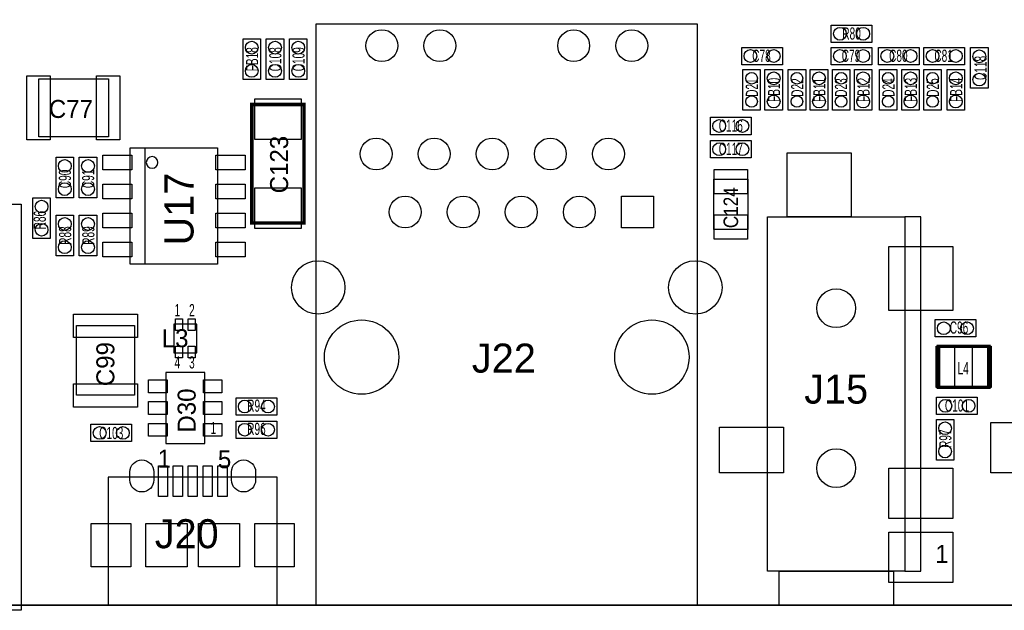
# Model space of a CAD drawing. Extents: x 12 to 131, y 89 to 179.
# Tile 2 of 7: x 41 to 84, y 89 to 115. Entities that reach past the tile are written whole.
import ezdxf
from ezdxf.enums import TextEntityAlignment as Align

# ---------------------------------------------------------------- set-up
doc = ezdxf.new("R2010")
doc.units = 0
for name, color, linetype in [('BG_OUTLINE', 3, 'CONTINUOUS'), ('PG_ASSEMBLY_TOP', 253, 'CONTINUOUS'), ('PIN_BOTTOM', 211, 'CONTINUOUS'), ('PIN_TOP', 173, 'CONTINUOUS'), ('RD_ASSEMBLY_TOP', 2, 'CONTINUOUS')]:
    doc.layers.add(name, color=color, linetype=linetype)

msp = doc.modelspace()

# ---------------------------------------------------------------- linework, layer by layer
at = {"layer": 'BG_OUTLINE'}
msp.add_lwpolyline([(130.5052, 89.38768), (130.5052, 176.38776), (83.2866, 176.38776), (83.2866, 170.84802, -0.414216), (82.286602, 169.848022), (81.493868, 169.848022, -0.414216), (80.49387, 170.84802), (80.49387, 176.38776), (55.24373, 176.38776), (55.24373, 170.84802, -0.414216), (54.243732, 169.848022), (53.450998, 169.848022, -0.414216), (52.451, 170.84802), (52.451, 176.38776), (12.3952, 176.38776), (12.3952, 89.38768)], format="xyb", close=True, dxfattribs=at)
msp.add_lwpolyline([(130.5052, 89.38768), (12.3952, 89.38768)], dxfattribs=at)
msp.add_lwpolyline([(130.5052, 89.38768), (12.3952, 89.38768)], dxfattribs=at)
at = {"layer": 'PG_ASSEMBLY_TOP'}
for points in [[(53.478684, 89.38768), (70.176644, 89.38768), (70.176644, 114.81816), (53.478684, 114.81816), (53.478684, 89.38768)], [(77.79893, 114.017298), (76.02093, 114.017298), (76.02093, 114.779298), (77.79893, 114.779298), (77.79893, 114.017298)], [(50.292, 112.395), (50.292, 114.173), (51.054, 114.173), (51.054, 112.395), (50.292, 112.395)], [(51.308, 112.395), (51.308, 114.173), (52.07, 114.173), (52.07, 112.395), (51.308, 112.395)], [(52.324, 112.395), (52.324, 114.173), (53.086, 114.173), (53.086, 112.395), (52.324, 112.395)], [(72.105774, 113.805462), (73.883774, 113.805462), (73.883774, 113.043462), (72.105774, 113.043462), (72.105774, 113.805462)], [(76.02093, 113.805462), (77.79893, 113.805462), (77.79893, 113.043462), (76.02093, 113.043462), (76.02093, 113.805462)], [(78.0923, 113.805462), (79.8703, 113.805462), (79.8703, 113.043462), (78.0923, 113.043462), (78.0923, 113.805462)], [(80.0735, 113.805462), (81.8515, 113.805462), (81.8515, 113.043462), (80.0735, 113.043462), (80.0735, 113.805462)], [(82.1182, 112.014), (82.1182, 113.792), (82.8802, 113.792), (82.8802, 112.014), (82.1182, 112.014)], [(72.156574, 111.05388), (72.156574, 112.83188), (72.918574, 112.83188), (72.918574, 111.05388), (72.156574, 111.05388)], [(73.121774, 111.05388), (73.121774, 112.83188), (73.883774, 112.83188), (73.883774, 111.05388), (73.121774, 111.05388)], [(74.14133, 111.05388), (74.14133, 112.83188), (74.90333, 112.83188), (74.90333, 111.05388), (74.14133, 111.05388)], [(75.10653, 111.05388), (75.10653, 112.83188), (75.86853, 112.83188), (75.86853, 111.05388), (75.10653, 111.05388)], [(76.07173, 111.05388), (76.07173, 112.83188), (76.83373, 112.83188), (76.83373, 111.05388), (76.07173, 111.05388)], [(77.03693, 111.05388), (77.03693, 112.83188), (77.79893, 112.83188), (77.79893, 111.05388), (77.03693, 111.05388)], [(78.12913, 111.05388), (78.12913, 112.83188), (78.89113, 112.83188), (78.89113, 111.05388), (78.12913, 111.05388)], [(79.1083, 111.05388), (79.1083, 112.83188), (79.8703, 112.83188), (79.8703, 111.05388), (79.1083, 111.05388)], [(80.0735, 111.05388), (80.0735, 112.83188), (80.8355, 112.83188), (80.8355, 111.05388), (80.0735, 111.05388)], [(81.0895, 111.05388), (81.0895, 112.83188), (81.8515, 112.83188), (81.8515, 111.05388), (81.0895, 111.05388)], [(72.517, 109.982), (70.739, 109.982), (70.739, 110.744), (72.517, 110.744), (72.517, 109.982)], [(45.995082, 109.40288), (45.995082, 104.32288)], [(72.517, 108.966), (70.739, 108.966), (70.739, 109.728), (72.517, 109.728), (72.517, 108.966)], [(42.8752, 108.99648), (42.8752, 107.21848), (42.1132, 107.21848), (42.1132, 108.99648), (42.8752, 108.99648)], [(43.8912, 108.99648), (43.8912, 107.21848), (43.1292, 107.21848), (43.1292, 108.99648), (43.8912, 108.99648)], [(72.3773, 108.0389), (72.3773, 105.8291), (70.8787, 105.8291), (70.8787, 108.0389), (72.3773, 108.0389)], [(24.485854, 89.167462), (24.485854, 106.937556), (40.585898, 106.937556), (40.585898, 89.167462), (24.485854, 89.167462)], [(41.0972, 105.44048), (41.0972, 107.21848), (41.8592, 107.21848), (41.8592, 105.44048), (41.0972, 105.44048)], [(42.1132, 104.67848), (42.1132, 106.45648), (42.8752, 106.45648), (42.8752, 104.67848), (42.1132, 104.67848)], [(43.1292, 104.67848), (43.1292, 106.45648), (43.8912, 106.45648), (43.8912, 104.67848), (43.1292, 104.67848)], [(79.237586, 90.88755), (73.237598, 90.88755), (73.237598, 106.387646), (79.237586, 106.387646), (79.237586, 90.88755)], [(47.26432, 100.442522), (48.26508, 100.442522), (48.26508, 101.692202), (47.26432, 101.692202), (47.26432, 100.442522)], [(80.564228, 101.892862), (82.342228, 101.892862), (82.342228, 101.130862), (80.564228, 101.130862), (80.564228, 101.892862)], [(46.91634, 99.568762), (46.91634, 96.469962), (48.61306, 96.469962), (48.61306, 99.568762), (46.91634, 99.568762)], [(49.9872, 98.466402), (51.7652, 98.466402), (51.7652, 97.704402), (49.9872, 97.704402), (49.9872, 98.466402)], [(82.410046, 97.735898), (80.632046, 97.735898), (80.632046, 98.497898), (82.410046, 98.497898), (82.410046, 97.735898)], [(49.9872, 97.450402), (51.7652, 97.450402), (51.7652, 96.688402), (49.9872, 96.688402), (49.9872, 97.450402)], [(81.382616, 97.51568), (81.382616, 95.73768), (80.620616, 95.73768), (80.620616, 97.51568), (81.382616, 97.51568)], [(43.6372, 97.31248), (45.4152, 97.31248), (45.4152, 96.55048), (43.6372, 96.55048), (43.6372, 97.31248)], [(44.38904, 89.38768), (51.7906, 89.38768), (51.7906, 94.98838), (44.38904, 94.98838), (44.38904, 89.38768)], [(78.737714, 89.38768), (73.73747, 89.38768), (73.73747, 90.88755), (78.737714, 90.88755), (78.737714, 89.38768)]]:
    msp.add_lwpolyline(points, dxfattribs=at)
for points in [[(41.3512, 109.88548), (41.3512, 112.42548), (44.3992, 112.42548), (44.3992, 109.88548)], [(45.360082, 104.32288), (45.360082, 109.40288), (49.170082, 109.40288), (49.170082, 104.32288)], [(79.237586, 90.88755), (79.93761, 90.88755), (79.93761, 106.387646), (79.237586, 106.387646)], [(45.5422, 98.58248), (43.0022, 98.58248), (43.0022, 101.63048), (45.5422, 101.63048)]]:
    msp.add_lwpolyline(points, close=True, dxfattribs=at)
at = {"layer": 'PG_ASSEMBLY_TOP', "const_width": 0.1524}
for points in [[(52.95646, 106.1212), (52.95646, 111.3028), (50.67554, 111.3028), (50.67554, 106.1212), (52.95646, 106.1212)], [(80.713072, 98.923348), (82.91322, 98.923348), (82.91322, 100.723192), (80.713072, 100.723192), (80.713072, 98.923348)]]:
    msp.add_lwpolyline(points, dxfattribs=at)
at = {"layer": 'PG_ASSEMBLY_TOP'}
msp.add_lwpolyline([(46.566582, 108.76788, 1), (46.058582, 108.76788, 1), (46.566582, 108.76788)], format="xyb", dxfattribs=at)
at = {"layer": 'PIN_BOTTOM'}
for points in [[(68.241164, 105.90022), (66.844164, 105.90022), (66.844164, 107.29722), (68.241164, 107.29722)], [(43.64863, 92.96908), (45.37837, 92.96908), (45.37837, 91.06916), (43.64863, 91.06916)], [(50.80127, 92.96908), (52.53101, 92.96908), (52.53101, 91.06916), (50.80127, 91.06916)]]:
    msp.add_lwpolyline(points, close=True, dxfattribs=at)
for points in [[(46.38929, 95.22206), (46.38929, 94.87154, -1), (45.34027, 94.87154), (45.34027, 95.22206, -1)], [(50.83937, 95.22206), (50.83937, 94.87154, -1), (49.79035, 94.87154), (49.79035, 95.22206, -1)]]:
    msp.add_lwpolyline(points, format="xyb", close=True, dxfattribs=at)
for centre, radius in [((56.361584, 113.87836), 0.6985), ((58.901584, 113.87836), 0.6985), ((64.753744, 113.87836), 0.6985), ((67.293744, 113.87836), 0.6985), ((56.112664, 109.13872), 0.6985), ((58.652664, 109.13872), 0.6985), ((61.192664, 109.13872), 0.6985), ((63.732664, 109.13872), 0.6985), ((66.272664, 109.13872), 0.6985), ((57.382664, 106.59872), 0.6985), ((59.922664, 106.59872), 0.6985), ((62.462664, 106.59872), 0.6985), ((65.002664, 106.59872), 0.6985), ((53.577744, 103.29926), 1.1684), ((70.077584, 103.29926), 1.1684), ((76.237592, 102.387654), 0.850011), ((55.477664, 100.24872), 1.624965), ((68.177664, 100.24872), 1.624965), ((76.237592, 95.387668), 0.850011)]:
    msp.add_circle(centre, radius, dxfattribs=at)
at = {"layer": 'PIN_TOP'}
for points in [[(40.8305, 109.75848), (40.8305, 112.55248), (41.8465, 112.55248), (41.8465, 109.75848)], [(43.8785, 109.75848), (43.8785, 112.55248), (44.8945, 112.55248), (44.8945, 109.75848)], [(52.832, 109.77372), (50.8, 109.77372), (50.8, 111.55172), (52.832, 111.55172)], [(44.153582, 108.45038), (44.153582, 109.08538), (45.423582, 109.08538), (45.423582, 108.45038)], [(49.106582, 108.45038), (49.106582, 109.08538), (50.376582, 109.08538), (50.376582, 108.45038)], [(76.887578, 106.387646), (74.087482, 106.387646), (74.087482, 109.187742), (76.887578, 109.187742)], [(70.9041, 108.458), (72.3519, 108.458), (72.3519, 107.3912), (70.9041, 107.3912)], [(44.153582, 107.18038), (44.153582, 107.81538), (45.423582, 107.81538), (45.423582, 107.18038)], [(49.106582, 107.18038), (49.106582, 107.81538), (50.376582, 107.81538), (50.376582, 107.18038)], [(52.832, 105.87228), (50.8, 105.87228), (50.8, 107.65028), (52.832, 107.65028)], [(68.241164, 105.90022), (66.844164, 105.90022), (66.844164, 107.29722), (68.241164, 107.29722)], [(44.153582, 105.91038), (44.153582, 106.54538), (45.423582, 106.54538), (45.423582, 105.91038)], [(49.106582, 105.91038), (49.106582, 106.54538), (50.376582, 106.54538), (50.376582, 105.91038)], [(70.9041, 106.4768), (72.3519, 106.4768), (72.3519, 105.41), (70.9041, 105.41)], [(44.153582, 104.64038), (44.153582, 105.27538), (45.423582, 105.27538), (45.423582, 104.64038)], [(49.106582, 104.64038), (49.106582, 105.27538), (50.376582, 105.27538), (50.376582, 104.64038)], [(81.337658, 102.287578), (78.537562, 102.287578), (78.537562, 105.087674), (81.337658, 105.087674)], [(45.6692, 101.10978), (42.8752, 101.10978), (42.8752, 102.12578), (45.6692, 102.12578)], [(47.33798, 101.412802), (47.33798, 101.920802), (47.64278, 101.920802), (47.64278, 101.412802)], [(47.88662, 101.412802), (47.88662, 101.920802), (48.19142, 101.920802), (48.19142, 101.412802)], [(47.33798, 100.213922), (47.33798, 100.721922), (47.64278, 100.721922), (47.64278, 100.213922)], [(47.88662, 100.213922), (47.88662, 100.721922), (48.19142, 100.721922), (48.19142, 100.213922)], [(80.606646, 98.92157), (80.606646, 100.72497), (81.419446, 100.72497), (81.419446, 98.92157)], [(82.206846, 98.92157), (82.206846, 100.72497), (83.019646, 100.72497), (83.019646, 98.92157)], [(45.6692, 98.06178), (42.8752, 98.06178), (42.8752, 99.07778), (45.6692, 99.07778)], [(46.97222, 98.689922), (46.15942, 98.689922), (46.15942, 99.248722), (46.97222, 99.248722)], [(48.55718, 99.248722), (49.36998, 99.248722), (49.36998, 98.689922), (48.55718, 98.689922)], [(46.97222, 97.739962), (46.15942, 97.739962), (46.15942, 98.298762), (46.97222, 98.298762)], [(48.55718, 98.298762), (49.36998, 98.298762), (49.36998, 97.739962), (48.55718, 97.739962)], [(46.97222, 96.790002), (46.15942, 96.790002), (46.15942, 97.348802), (46.97222, 97.348802)], [(48.55718, 97.348802), (49.36998, 97.348802), (49.36998, 96.790002), (48.55718, 96.790002)], [(82.995262, 97.39122), (85.789262, 97.39122), (85.789262, 95.18142), (82.995262, 95.18142)], [(73.937622, 95.187516), (71.137526, 95.187516), (71.137526, 97.187512), (73.937622, 97.187512)], [(46.58995, 94.14891), (46.58995, 95.49765), (46.98873, 95.49765), (46.98873, 94.14891)], [(47.24019, 94.14891), (47.24019, 95.49765), (47.63897, 95.49765), (47.63897, 94.14891)], [(47.89043, 94.14891), (47.89043, 95.49765), (48.28921, 95.49765), (48.28921, 94.14891)], [(48.54067, 94.14891), (48.54067, 95.49765), (48.93945, 95.49765), (48.93945, 94.14891)], [(49.19091, 94.14891), (49.19091, 95.49765), (49.58969, 95.49765), (49.58969, 94.14891)], [(81.337658, 93.187647), (78.537562, 93.187647), (78.537562, 95.387541), (81.337658, 95.387541)], [(43.64863, 92.96908), (45.37837, 92.96908), (45.37837, 91.06916), (43.64863, 91.06916)], [(46.03877, 91.06916), (46.03877, 92.96908), (47.83963, 92.96908), (47.83963, 91.06916)], [(48.34001, 91.06916), (48.34001, 92.96908), (50.14087, 92.96908), (50.14087, 91.06916)], [(50.80127, 92.96908), (52.53101, 92.96908), (52.53101, 91.06916), (50.80127, 91.06916)], [(81.337658, 90.387551), (78.537562, 90.387551), (78.537562, 92.587445), (81.337658, 92.587445)]]:
    msp.add_lwpolyline(points, close=True, dxfattribs=at)
for points in [[(46.38929, 95.22206), (46.38929, 94.87154, -1), (45.34027, 94.87154), (45.34027, 95.22206, -1)], [(50.83937, 95.22206), (50.83937, 94.87154, -1), (49.79035, 94.87154), (49.79035, 95.22206, -1)]]:
    msp.add_lwpolyline(points, format="xyb", close=True, dxfattribs=at)
for centre, radius in [((56.361584, 113.87836), 0.6985), ((58.901584, 113.87836), 0.6985), ((64.753744, 113.87836), 0.6985), ((67.293744, 113.87836), 0.6985), ((76.40193, 114.398298), 0.2794), ((77.41793, 114.398298), 0.2794), ((50.673, 113.792), 0.2794), ((51.689, 113.792), 0.2794), ((52.705, 113.792), 0.2794), ((72.486774, 113.424462), 0.2794), ((73.502774, 113.424462), 0.2794), ((76.40193, 113.424462), 0.2794), ((77.41793, 113.424462), 0.2794), ((78.4733, 113.424462), 0.2794), ((79.4893, 113.424462), 0.2794), ((80.4545, 113.424462), 0.2794), ((81.4705, 113.424462), 0.2794), ((82.4992, 113.411), 0.2794), ((50.673, 112.776), 0.2794), ((51.689, 112.776), 0.2794), ((52.705, 112.776), 0.2794), ((72.537574, 112.45088), 0.254), ((73.502774, 112.45088), 0.2794), ((74.52233, 112.45088), 0.254), ((75.48753, 112.45088), 0.2794), ((76.45273, 112.45088), 0.254), ((77.41793, 112.45088), 0.2794), ((78.51013, 112.45088), 0.254), ((79.4893, 112.45088), 0.2794), ((80.4545, 112.45088), 0.254), ((81.4705, 112.45088), 0.2794), ((82.4992, 112.395), 0.2794), ((72.537574, 111.43488), 0.254), ((73.502774, 111.43488), 0.2794), ((74.52233, 111.43488), 0.254), ((75.48753, 111.43488), 0.2794), ((76.45273, 111.43488), 0.254), ((77.41793, 111.43488), 0.2794), ((78.51013, 111.43488), 0.254), ((79.4893, 111.43488), 0.2794), ((80.4545, 111.43488), 0.254), ((81.4705, 111.43488), 0.2794), ((71.12, 110.363), 0.2794), ((72.136, 110.363), 0.2794), ((56.112664, 109.13872), 0.6985), ((58.652664, 109.13872), 0.6985), ((61.192664, 109.13872), 0.6985), ((63.732664, 109.13872), 0.6985), ((66.272664, 109.13872), 0.6985), ((71.12, 109.347), 0.2794), ((72.136, 109.347), 0.2794), ((42.4942, 108.61548), 0.2794), ((43.5102, 108.61548), 0.2794), ((42.4942, 107.59948), 0.2794), ((43.5102, 107.59948), 0.2794), ((57.382664, 106.59872), 0.6985), ((59.922664, 106.59872), 0.6985), ((62.462664, 106.59872), 0.6985), ((65.002664, 106.59872), 0.6985), ((41.4782, 106.83748), 0.2794), ((41.4782, 105.82148), 0.2794), ((42.4942, 106.07548), 0.2794), ((43.5102, 106.07548), 0.2794), ((42.4942, 105.05948), 0.2794), ((43.5102, 105.05948), 0.2794), ((53.577744, 103.29926), 1.1684), ((70.077584, 103.29926), 1.1684), ((76.237592, 102.387654), 0.850011), ((55.477664, 100.24872), 1.624965), ((68.177664, 100.24872), 1.624965), ((80.945228, 101.511862), 0.2794), ((81.961228, 101.511862), 0.2794), ((50.3682, 98.085402), 0.2794), ((51.3842, 98.085402), 0.2794), ((81.013046, 98.116898), 0.2794), ((82.029046, 98.116898), 0.2794), ((50.3682, 97.069402), 0.2794), ((51.3842, 97.069402), 0.2794), ((81.001616, 97.13468), 0.2794), ((44.0182, 96.93148), 0.2794), ((45.0342, 96.93148), 0.2794), ((76.237592, 95.387668), 0.850011), ((81.001616, 96.11868), 0.2794)]:
    msp.add_circle(centre, radius, dxfattribs=at)

# ---------------------------------------------------------------- texts
at = {"layer": 'PG_ASSEMBLY_TOP', "width": 0.619048}
for s, p in [('1', (47.2948, 102.03688)), ('2', (47.9298, 102.03688)), ('4', (47.2948, 99.75088)), ('3', (47.9298, 99.75088)), ('1', (48.8696, 96.88068))]:
    msp.add_text(s, height=0.5334, dxfattribs=at).set_placement(p)
at = {"layer": 'PG_ASSEMBLY_TOP'}
for s, p in [('1', (46.552866, 95.412814)), ('5', (49.189386, 95.384874)), ('1', (80.5688, 91.24188))]:
    msp.add_text(s, height=0.7874, dxfattribs=at).set_placement(p)
at = {"layer": 'RD_ASSEMBLY_TOP'}
for s, height, width, p in [('R80', 0.5334, 0.619048, (76.90993, 114.144298)), ('C78', 0.5334, 0.619048, (72.969374, 113.170462)), ('C79', 0.5334, 0.619048, (76.88453, 113.170462)), ('C80', 0.5334, 0.619048, (78.9559, 113.170462)), ('C81', 0.5334, 0.619048, (80.9371, 113.170462)), ('C116', 0.5334, 0.619048, (71.628, 110.109)), ('C117', 0.5334, 0.619048, (71.628, 109.093)), ('C96', 0.5334, 0.619048, (81.6102, 101.27488)), ('J22', 1.27, 1.024, (61.700664, 99.57054)), ('J15', 1.27, 1.02, (76.237592, 98.21418)), ('R94', 0.5334, 0.619048, (50.8762, 97.856802)), ('C101', 0.5334, 0.619048, (81.521046, 97.862898)), ('R96', 0.5334, 0.619048, (50.8762, 96.840802)), ('C103', 0.5334, 0.619048, (44.5262, 96.660208)), ('J20', 1.27, 1.02, (47.8282, 91.885262))]:
    msp.add_text(s, height=height, dxfattribs=dict(at, width=width)).set_placement(p, align=Align.CENTER)
at = {"layer": 'RD_ASSEMBLY_TOP', "width": 0.619048}
for s, p in [('FB18', (50.9524, 113.284)), ('C108', (51.9684, 113.284)), ('C109', (52.9844, 113.284)), ('C118', (82.8167, 112.903)), ('D21', (72.816974, 112.04448)), ('FB10', (73.782174, 111.94288)), ('D22', (74.80173, 112.04448)), ('FB11', (75.76693, 111.94288)), ('D23', (76.714858, 112.04448)), ('FB12', (77.69733, 111.94288)), ('D24', (78.78953, 112.04448)), ('FB13', (79.7687, 111.94288)), ('D25', (80.7339, 112.04448)), ('FB14', (81.7499, 111.94288)), ('C90', (42.764456, 108.048044)), ('C91', (43.780456, 108.048044)), ('R86', (41.664636, 106.244644)), ('R88', (42.7736, 105.56748)), ('R89', (43.7896, 105.56748)), ('R97', (81.28, 96.67748))]:
    msp.add_text(s, height=0.5334, rotation=90, dxfattribs=at).set_placement(p, align=Align.CENTER)
at = {"layer": 'RD_ASSEMBLY_TOP'}
msp.add_text('C77', height=0.7874, dxfattribs=at).set_placement((41.7957, 110.715298))
for s, p in [('C123', (52.2605, 107.4166)), ('C99', (44.661836, 98.97618)), ('D30', (48.217836, 96.94418))]:
    msp.add_text(s, height=0.7874, rotation=90, dxfattribs=at).set_placement(p)
for s, height, width, p in [('U17', 1.27, 1.02, (48.124618, 105.13568)), ('C124', 0.635, 0.88, (71.9455, 105.8926))]:
    msp.add_text(s, height=height, rotation=90, dxfattribs=dict(at, width=width)).set_placement(p)
msp.add_text('L3', height=0.7874, dxfattribs=at).set_placement((47.3202, 100.682298), align=Align.CENTER)
at = {"layer": 'RD_ASSEMBLY_TOP', "width": 0.619048}
msp.add_text('L4', height=0.5334, dxfattribs=at).set_placement((81.5467, 99.49688))

doc.saveas('drawing.dxf')
